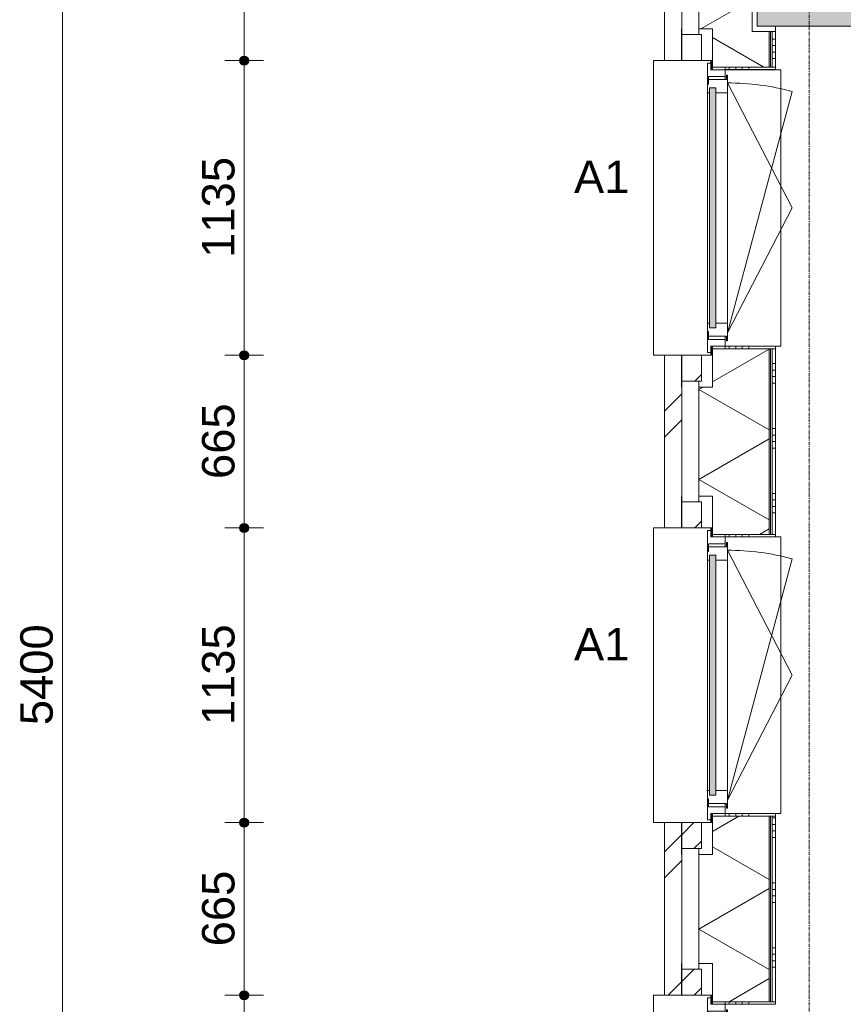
# Model space of a CAD drawing. Header units: millimetres. Extents: x 24169 to 70836, y -5250 to 32049.
# Tile 10 of 46: x 27209 to 30381, y 12232 to 16025. Entities that reach past the tile are written whole.
import ezdxf

# ---------------------------------------------------------------- set-up
doc = ezdxf.new("R2010")
doc.units = ezdxf.units.MM
doc.linetypes.add('stramien', pattern=[22.225, 12.7, -3.175, 3.175, -3.175])
doc.layers.add('00_Algemeen', color=7, linetype='Continuous', lineweight=9, true_color=0x00a600)
for name, color, linetype, lineweight in [('00_Algemeen-50', 7, 'Continuous', 9), ('05_Bouwplaatsvoorzieningen', 7, 'Continuous', 9), ('22_Metselwerk', 7, 'Continuous', 18), ('25_Metaalconstructiewerk', 7, 'Continuous', 9), ('30_Kozijnen-ramen-deuren', 7, 'Continuous', 9), ('42_Dekvloeren en vloersystemen', 7, 'Continuous', 9)]:
    doc.layers.add(name, color=color, linetype=linetype, lineweight=lineweight)
doc.styles.add('Arial_1', font='arial.ttf', dxfattribs={"height": 125})
doc.dimstyles.new('00_AEE_maatvoering_2_5mm', dxfattribs={"dimscale": 304.8, "dimtxt": 127.532425, "dimasz": 0.459318, "dimexe": 0.246063, "dimexo": 0.0625, "dimgap": 0, "dimtad": 1, "dimdec": 0, "dimzin": 0, "dimdsep": 46, "dimtxsty": 'Arial_1', "dimblk1": 'DOTSMALL', "dimblk2": 'DOTSMALL', "dimsah": 1, "dimcen": 0.09, "dimdle": 0.246063, "dimazin": 0, "dimtfac": 1, "dimtdec": 4, "dimtix": 1, "dimtmove": 0, "dimatfit": 3, "dimfxl": 0.246063, "dimfxlon": 1, "dimtvp": 1, "dimtolj": 1, "dimtzin": 0, "dimarcsym": 2})
pattern_1 = [(45, (30449.4, -2e-13), (-282.843, 282.843), []), (45, (30549.4, -3e-13), (-282.843, 282.843), [])]

# ---------------------------------------------------------------- blocks, each defined once
blk = doc.blocks.new('Direct Shape - 2410-10368 v1 - IFC-model constructie _zonder onderbouw_ _MM21228_-1202395-02 tweede verdieping - C')
at = {"layer": '25_Metaalconstructiewerk'}
blk.add_hatch(color=256, dxfattribs=at).paths.add_polyline_path([(-200, -200), (200, -200), (200, 200), (-200, 200), (-200, -135.9)])
for p, q in [((200, 200), (-200, 200)), ((-200, 200), (-200, -200)), ((200, -200), (200, 200)), ((-200, -200), (200, -200))]:
    blk.add_line(p, q, dxfattribs=at)
blk = doc.blocks.new('Direct Shape - NLRS_28_SC_TLB_kolom vierkant prefab_gen_AT_kolom vierkant_gen_lxb 400x400_800362-1202406-02 tweede verdieping - C')
blk.add_blockref('Direct Shape - 2410-10368 v1 - IFC-model constructie _zonder onderbouw_ _MM21228_-1202395-02 tweede verdieping - C', (0, 0))
blk = doc.blocks.new('2410-10368 v1 - IFC-model constructie _zonder onderbouw_ _MM21228__ifc-1-02 tweede verdieping - C')
at = {"layer": '25_Metaalconstructiewerk', "lineweight": 9}
blk.add_blockref('Direct Shape - NLRS_28_SC_TLB_kolom vierkant prefab_gen_AT_kolom vierkant_gen_lxb 400x400_800362-1202406-02 tweede verdieping - C', (0, 16200), dxfattribs=at)
blk = doc.blocks.new('31_AEE_kozijnen_KA1_CS77 - AEE_CS 77_Raam merk A1-V7-02 tweede verdieping - C')
at = {"layer": '30_Kozijnen-ramen-deuren', "true_color": 0xcccccc}
blk.add_hatch(color=254, dxfattribs=at).paths.add_polyline_path([(-462.5, -231.3), (462.5, -231.3), (462.5, -207.3), (-462.5, -207.3)])
at = {"layer": '30_Kozijnen-ramen-deuren'}
for p, q in [((-481.5, -199.5), (-557.5, -199.5)), ((-557.5, -199.5), (-557.5, -212.3)), ((-557.5, -212.3), (-532.5, -212.3)), ((-532.5, -212.3), (-532.5, -267.5)), ((-506.5, -203.3), (-481.5, -203.3)), ((-506.5, -267.5), (-506.5, -203.3)), ((-494.5, -203.8), (-494.5, -272.5)), ((-476.5, -203.8), (-494.5, -203.8)), ((-481.5, -199.5), (-476.5, -199.5)), ((-481.5, -203.3), (-481.5, -199.5)), ((-476.5, -203.3), (-481.5, -203.3)), ((-443.5, -199.5), (-476.5, -199.5)), ((-476.5, -199.5), (-476.5, -203.8)), ((-462.5, -231.3), (-462.5, -207.3)), ((-462.5, -231.3), (-462.5, -207.3)), ((-462.5, -207.3), (462.5, -207.3)), ((443.5, -199.5), (-443.5, -199.5)), ((-443.5, -207.3), (-443.5, -199.5)), ((443.5, -199.5), (443.5, -207.3)), ((476.5, -199.5), (443.5, -199.5)), ((462.5, -207.3), (462.5, -231.3)), ((462.5, -231.3), (462.5, -207.3)), ((476.5, -199.5), (481.5, -199.5)), ((476.5, -203.8), (476.5, -199.5)), ((481.5, -203.3), (476.5, -203.3)), ((494.5, -203.8), (476.5, -203.8)), ((481.5, -199.5), (481.5, -203.3)), ((557.5, -199.5), (481.5, -199.5)), ((481.5, -203.3), (506.5, -203.3)), ((494.5, -272.5), (494.5, -203.8)), ((506.5, -203.3), (506.5, -267.5)), ((532.5, -267.5), (532.5, -212.3)), ((532.5, -212.3), (557.5, -212.3)), ((557.5, -212.3), (557.5, -199.5)), ((462.5, -231.3), (-462.5, -231.3)), ((-443.5, -276.5), (-443.5, -231.3)), ((443.5, -231.3), (443.5, -276.5)), ((-532.5, -267.5), (-506.5, -267.5)), ((-494.5, -272.5), (-511.5, -272.5)), ((-511.5, -272.5), (-511.5, -276.5)), ((-511.5, -276.5), (-443.5, -276.5)), ((-494.5, -267.5), (-506.5, -267.5)), ((-481.5, -276.5), (0, -525.7)), ((-481.5, -276.5), (448.7, -525.7)), ((443.5, -276.5), (-443.5, -276.5)), ((0, -525.7), (481.5, -276.5)), ((443.5, -276.5), (511.5, -276.5)), ((506.5, -267.5), (494.5, -267.5)), ((511.5, -272.5), (494.5, -272.5)), ((506.5, -267.5), (532.5, -267.5)), ((511.5, -276.5), (511.5, -272.5))]:
    blk.add_line(p, q, dxfattribs=at)
blk.add_arc((-481.5, -276.5), 963, 345, 360, dxfattribs=at)
blk = doc.blocks.new('31_AEE_DAI_Dagkant_Interieur - Zonder Onderkant-V15-02 tweede verdieping - C')
at = {"layer": '05_Bouwplaatsvoorzieningen'}
h = blk.add_hatch(dxfattribs=at)
h.set_pattern_fill('FP_87', color=256, style=0, pattern_type=2)
h.set_pattern_definition([(0, (-11700, -691.5), (0, 250), []), (0, (-11700, -716.5), (0, 250), []), (0, (-11700, -741.5), (0, 250), []), (0, (-11700, -766.5), (0, 250), [])])
h.paths.add_polyline_path([(-542.5, -267.5), (-542.5, -461.5), (-533, -461.5), (-533, -267.5)])
h.paths.add_polyline_path([(533, -461.5), (542.5, -461.5), (542.5, -267.5), (533, -267.5), (533, -449)])
for p, q in [((-533, -267.5), (-542.5, -267.5)), ((-533, -461.5), (-533, -267.5)), ((533, -267.5), (533, -461.5)), ((542.5, -267.5), (533, -267.5)), ((-542.5, -461.5), (-533, -461.5)), ((533, -461.5), (542.5, -461.5))]:
    blk.add_line(p, q, dxfattribs=at)
blk = doc.blocks.new('31_AEE_DAI_Dagkant_Interieur - Zonder Onderkant-V16-02 tweede verdieping - C')
at = {"layer": '05_Bouwplaatsvoorzieningen'}
h = blk.add_hatch(dxfattribs=at)
h.set_pattern_fill('FP_88', color=256, style=0, pattern_type=2)
h.set_pattern_definition([(0, (-13500, -691.5), (0, 250), []), (0, (-13500, -716.5), (0, 250), []), (0, (-13500, -741.5), (0, 250), []), (0, (-13500, -766.5), (0, 250), [])])
h.paths.add_polyline_path([(-542.5, -267.5), (-542.5, -461.5), (-533, -461.5), (-533, -267.5)])
h.paths.add_polyline_path([(533, -449), (533, -461.5), (542.5, -461.5), (542.5, -267.5), (533, -267.5), (533, -440.6)])
for p, q in [((-533, -267.5), (-542.5, -267.5)), ((-533, -461.5), (-533, -267.5)), ((533, -267.5), (533, -461.5)), ((542.5, -267.5), (533, -267.5)), ((-542.5, -461.5), (-533, -461.5)), ((533, -461.5), (542.5, -461.5))]:
    blk.add_line(p, q, dxfattribs=at)
blk = doc.blocks.new('31_AEE_DAI_Dagkant_Interieur - Zonder Onderkant-V17-02 tweede verdieping - C')
at = {"layer": '05_Bouwplaatsvoorzieningen'}
h = blk.add_hatch(dxfattribs=at)
h.set_pattern_fill('FP_89', color=256, style=0, pattern_type=2)
h.set_pattern_definition([(0, (-15300, -691.5), (0, 250), []), (0, (-15300, -716.5), (0, 250), []), (0, (-15300, -741.5), (0, 250), []), (0, (-15300, -766.5), (0, 250), [])])
h.paths.add_polyline_path([(-542.5, -449), (-542.5, -461.5), (-533, -461.5), (-533, -267.5), (-542.5, -267.5), (-542.5, -437)])
h.paths.add_polyline_path([(533, -449), (533, -461.5), (542.5, -461.5), (542.5, -267.5), (533, -267.5), (533, -441.5)])
for p, q in [((-533, -267.5), (-542.5, -267.5)), ((-533, -461.5), (-533, -267.5)), ((533, -267.5), (533, -461.5)), ((542.5, -267.5), (533, -267.5)), ((-542.5, -461.5), (-533, -461.5)), ((533, -461.5), (542.5, -461.5))]:
    blk.add_line(p, q, dxfattribs=at)
blk = doc.blocks.new('42_AEE_VE_vensterbank - Standaard-V11-02 tweede verdieping - C')
at = {"layer": '05_Bouwplaatsvoorzieningen'}
for p, q in [((-532.5, -482.5), (-532.5, -267.5)), ((532.5, -267.5), (532.5, -482.5)), ((-532.5, -482.5), (532.5, -482.5))]:
    blk.add_line(p, q, dxfattribs=at)
blk = doc.blocks.new('21_AEE_WA_lekdorpel - 21_AEE_WA_lekdorpel-6866276-02 tweede verdieping - C')
at = {"layer": '05_Bouwplaatsvoorzieningen'}
for p, q in [((-567.5, -34.5), (-567.5, 8)), ((-567.5, 8), (567.5, 8)), ((567.5, 8), (567.5, -34.5)), ((-567.5, -213), (-567.5, -176.5)), ((567.5, -176.5), (567.5, -213)), ((-567.5, -215), (-567.5, -213)), ((-532.5, -213), (-567.5, -213)), ((-532.5, -215), (-567.5, -215)), ((567.5, -213), (532.5, -213)), ((567.5, -215), (532.5, -215)), ((567.5, -213), (567.5, -215))]:
    blk.add_line(p, q, dxfattribs=at)
blk = doc.blocks.new('DIMBLOCK10-02 tweede verdieping - C')
at = {"layer": '00_Algemeen-50', "transparency": 16777216}
h = blk.add_hatch(color=256, dxfattribs=at)
edge = h.paths.add_edge_path()
edge.add_arc((27373.1, 16200), 17.5, 0, 360)
h = blk.add_hatch(color=256, dxfattribs=at)
edge = h.paths.add_edge_path()
edge.add_arc((27373.1, 10800), 17.5, 0, 360)
for p, q in [((27373.1, 16200), (27298.1, 16200)), ((27373.1, 16200), (27373.1, 10800)), ((27373.1, 16200), (27448.1, 16200)), ((27373.1, 10800), (27298.1, 10800)), ((27373.1, 10800), (27448.1, 10800))]:
    blk.add_line(p, q, dxfattribs=at)
for centre in [(27373.1, 16200), (27373.1, 10800)]:
    blk.add_circle(centre, 17.5, dxfattribs=at)
at = {"layer": '00_Algemeen-50', "color": 0, "transparency": 16777216, "insert": (27210.8, 13307.7), "char_height": 125, "width": 461.471, "attachment_point": 1, "rotation": 90, "line_spacing_factor": 0.941778, "style": 'Arial_1'}
blk.add_mtext('5400', dxfattribs=at)
blk = doc.blocks.new('_DotSmall')
at = {"color": 0, "linetype": 'ByBlock', "const_width": 0.5}
blk.add_lwpolyline([(-0.0625, 0, 1), (0.0625, 0, 1)], format="xyb", close=True, dxfattribs=at)
blk = doc.blocks.new('DIMBLOCK64-02 tweede verdieping - C')
at = {"layer": '00_Algemeen-50', "transparency": 16777216}
h = blk.add_hatch(color=256, dxfattribs=at)
edge = h.paths.add_edge_path()
edge.add_arc((28073.1, 12267.5), 17.5, 0, 360)
h = blk.add_hatch(color=256, dxfattribs=at)
edge = h.paths.add_edge_path()
edge.add_arc((28073.1, 11132.5), 17.5, 0, 360)
for p, q in [((28073.1, 12267.5), (27998.1, 12267.5)), ((28073.1, 11132.5), (28073.1, 12267.5)), ((28073.1, 12267.5), (28148.1, 12267.5)), ((28073.1, 11132.5), (27998.1, 11132.5)), ((28073.1, 11132.5), (28148.1, 11132.5))]:
    blk.add_line(p, q, dxfattribs=at)
for centre in [(28073.1, 12267.5), (28073.1, 11132.5)]:
    blk.add_circle(centre, 17.5, dxfattribs=at)
at = {"layer": '00_Algemeen-50', "color": 0, "transparency": 16777216, "insert": (27910.8, 11507.7), "char_height": 125, "width": 461.471, "attachment_point": 1, "rotation": 90, "line_spacing_factor": 0.941778, "style": 'Arial_1'}
blk.add_mtext('1135', dxfattribs=at)
blk = doc.blocks.new('DIMBLOCK65-02 tweede verdieping - C')
at = {"layer": '00_Algemeen-50', "transparency": 16777216}
h = blk.add_hatch(color=256, dxfattribs=at)
edge = h.paths.add_edge_path()
edge.add_arc((28073.1, 12932.5), 17.5, 0, 360)
h = blk.add_hatch(color=256, dxfattribs=at)
edge = h.paths.add_edge_path()
edge.add_arc((28073.1, 12267.5), 17.5, 0, 360)
for p, q in [((28073.1, 12932.5), (27998.1, 12932.5)), ((28073.1, 12267.5), (28073.1, 12932.5)), ((28073.1, 12932.5), (28148.1, 12932.5)), ((28073.1, 12267.5), (27998.1, 12267.5)), ((28073.1, 12267.5), (28148.1, 12267.5))]:
    blk.add_line(p, q, dxfattribs=at)
for centre in [(28073.1, 12932.5), (28073.1, 12267.5)]:
    blk.add_circle(centre, 17.5, dxfattribs=at)
at = {"layer": '00_Algemeen-50', "color": 0, "transparency": 16777216, "insert": (27910.8, 12455.8), "char_height": 125, "width": 346.103, "attachment_point": 1, "rotation": 90, "line_spacing_factor": 0.941778, "style": 'Arial_1'}
blk.add_mtext('665', dxfattribs=at)
blk = doc.blocks.new('DIMBLOCK66-02 tweede verdieping - C')
at = {"layer": '00_Algemeen-50', "transparency": 16777216}
h = blk.add_hatch(color=256, dxfattribs=at)
edge = h.paths.add_edge_path()
edge.add_arc((28073.1, 14067.5), 17.5, 0, 360)
h = blk.add_hatch(color=256, dxfattribs=at)
edge = h.paths.add_edge_path()
edge.add_arc((28073.1, 12932.5), 17.5, 0, 360)
for p, q in [((28073.1, 14067.5), (27998.1, 14067.5)), ((28073.1, 12932.5), (28073.1, 14067.5)), ((28073.1, 14067.5), (28148.1, 14067.5)), ((28073.1, 12932.5), (27998.1, 12932.5)), ((28073.1, 12932.5), (28148.1, 12932.5))]:
    blk.add_line(p, q, dxfattribs=at)
for centre in [(28073.1, 14067.5), (28073.1, 12932.5)]:
    blk.add_circle(centre, 17.5, dxfattribs=at)
at = {"layer": '00_Algemeen-50', "color": 0, "transparency": 16777216, "insert": (27910.8, 13307.7), "char_height": 125, "width": 461.471, "attachment_point": 1, "rotation": 90, "line_spacing_factor": 0.941778, "style": 'Arial_1'}
blk.add_mtext('1135', dxfattribs=at)
blk = doc.blocks.new('DIMBLOCK67-02 tweede verdieping - C')
at = {"layer": '00_Algemeen-50', "transparency": 16777216}
h = blk.add_hatch(color=256, dxfattribs=at)
edge = h.paths.add_edge_path()
edge.add_arc((28073.1, 14732.5), 17.5, 0, 360)
h = blk.add_hatch(color=256, dxfattribs=at)
edge = h.paths.add_edge_path()
edge.add_arc((28073.1, 14067.5), 17.5, 0, 360)
for p, q in [((28073.1, 14732.5), (27998.1, 14732.5)), ((28073.1, 14067.5), (28073.1, 14732.5)), ((28073.1, 14732.5), (28148.1, 14732.5)), ((28073.1, 14067.5), (27998.1, 14067.5)), ((28073.1, 14067.5), (28148.1, 14067.5))]:
    blk.add_line(p, q, dxfattribs=at)
for centre in [(28073.1, 14732.5), (28073.1, 14067.5)]:
    blk.add_circle(centre, 17.5, dxfattribs=at)
at = {"layer": '00_Algemeen-50', "color": 0, "transparency": 16777216, "insert": (27910.8, 14255.8), "char_height": 125, "width": 346.103, "attachment_point": 1, "rotation": 90, "line_spacing_factor": 0.941778, "style": 'Arial_1'}
blk.add_mtext('665', dxfattribs=at)
blk = doc.blocks.new('DIMBLOCK68-02 tweede verdieping - C')
at = {"layer": '00_Algemeen-50', "transparency": 16777216}
h = blk.add_hatch(color=256, dxfattribs=at)
edge = h.paths.add_edge_path()
edge.add_arc((28073.1, 15867.5), 17.5, 0, 360)
h = blk.add_hatch(color=256, dxfattribs=at)
edge = h.paths.add_edge_path()
edge.add_arc((28073.1, 14732.5), 17.5, 0, 360)
for p, q in [((28073.1, 15867.5), (27998.1, 15867.5)), ((28073.1, 14732.5), (28073.1, 15867.5)), ((28073.1, 15867.5), (28148.1, 15867.5)), ((28073.1, 14732.5), (27998.1, 14732.5)), ((28073.1, 14732.5), (28148.1, 14732.5))]:
    blk.add_line(p, q, dxfattribs=at)
for centre in [(28073.1, 15867.5), (28073.1, 14732.5)]:
    blk.add_circle(centre, 17.5, dxfattribs=at)
at = {"layer": '00_Algemeen-50', "color": 0, "transparency": 16777216, "insert": (27910.8, 15107.7), "char_height": 125, "width": 461.471, "attachment_point": 1, "rotation": 90, "line_spacing_factor": 0.941778, "style": 'Arial_1'}
blk.add_mtext('1135', dxfattribs=at)
blk = doc.blocks.new('DIMBLOCK69-02 tweede verdieping - C')
at = {"layer": '00_Algemeen-50', "transparency": 16777216}
h = blk.add_hatch(color=256, dxfattribs=at)
edge = h.paths.add_edge_path()
edge.add_arc((28073.1, 16532.5), 17.5, 0, 360)
h = blk.add_hatch(color=256, dxfattribs=at)
edge = h.paths.add_edge_path()
edge.add_arc((28073.1, 15867.5), 17.5, 0, 360)
for p, q in [((28073.1, 16532.5), (27998.1, 16532.5)), ((28073.1, 15867.5), (28073.1, 16532.5)), ((28073.1, 16532.5), (28148.1, 16532.5)), ((28073.1, 15867.5), (27998.1, 15867.5)), ((28073.1, 15867.5), (28148.1, 15867.5))]:
    blk.add_line(p, q, dxfattribs=at)
for centre in [(28073.1, 16532.5), (28073.1, 15867.5)]:
    blk.add_circle(centre, 17.5, dxfattribs=at)
at = {"layer": '00_Algemeen-50', "color": 0, "transparency": 16777216, "insert": (27910.8, 16055.8), "char_height": 125, "width": 346.103, "attachment_point": 1, "rotation": 90, "line_spacing_factor": 0.941778, "style": 'Arial_1'}
blk.add_mtext('665', dxfattribs=at)

msp = doc.modelspace()

# ---------------------------------------------------------------- hatches: boundary and pattern name
at = {"layer": '22_Metselwerk', "lineweight": 9}
h = msp.add_hatch(dxfattribs=at)
h.set_pattern_fill('FP_77', color=256, angle=60, style=0, pattern_type=2)
h.set_pattern_definition([(330, (29824.9, 24300), (150, 259.8076), []), (30, (29824.9, 24300), (-150, 259.8076), [])])
h.paths.add_polyline_path([(30094.9, -424.5), (30094.9, -220), (30029.4, -220), (30029.4, 220), (30094.9, 220), (30094.9, 357.5), (29876.9, 357.5), (29876.9, 210), (29824.9, 210), (29824.9, -424.5)])
h.paths.add_polyline_path([(29876.9, 1442.5), (30094.9, 1442.5), (30094.9, 2157.5), (29876.9, 2157.5), (29876.9, 2010), (29824.9, 2010), (29824.9, 1590), (29876.9, 1590)])
h.paths.add_polyline_path([(29876.9, 3242.5), (30094.9, 3242.5), (30094.9, 3957.5), (29876.9, 3957.5), (29876.9, 3810), (29824.9, 3810), (29824.9, 3390), (29876.9, 3390)])
h.paths.add_polyline_path([(29876.9, 5042.5), (30094.9, 5042.5), (30094.9, 5180), (30029.4, 5180), (30029.4, 5620), (30094.9, 5620), (30094.9, 5757.5), (29876.9, 5757.5), (29876.9, 5610), (29824.9, 5610), (29824.9, 5190), (29876.9, 5190)])
h.paths.add_polyline_path([(29876.9, 6842.5), (30094.9, 6842.5), (30094.9, 7557.5), (29876.9, 7557.5), (29876.9, 7410), (29824.9, 7410), (29824.9, 6990), (29876.9, 6990), (29876.9, 6973.8)])
h.paths.add_polyline_path([(29876.9, 8642.5), (30094.9, 8642.5), (30094.9, 9357.5), (29876.9, 9357.5), (29876.9, 9210), (29824.9, 9210), (29824.9, 8790), (29876.9, 8790), (29876.9, 8678.7)])
h.paths.add_polyline_path([(29876.9, 10442.5), (30094.9, 10442.5), (30094.9, 10580), (30029.4, 10580), (30029.4, 11020), (30094.9, 11020), (30094.9, 11157.5), (29876.9, 11157.5), (29876.9, 11010), (29824.9, 11010), (29824.9, 10590), (29876.9, 10590)])
h.paths.add_polyline_path([(30094.9, 12242.5), (30094.9, 12957.5), (29876.9, 12957.5), (29876.9, 12810), (29824.9, 12810), (29824.9, 12390), (29876.9, 12390), (29876.9, 12242.5)])
h.paths.add_polyline_path([(29876.9, 14042.5), (30094.9, 14042.5), (30094.9, 14757.5), (29876.9, 14757.5), (29876.9, 14610), (29824.9, 14610), (29824.9, 14190), (29876.9, 14190)])
h.paths.add_polyline_path([(29876.9, 15842.5), (30094.9, 15842.5), (30094.9, 15980), (30029.4, 15980), (30029.4, 16420), (30094.9, 16420), (30094.9, 16557.5), (29876.9, 16557.5), (29876.9, 16410), (29824.9, 16410), (29824.9, 15990), (29876.9, 15990)])
h.paths.add_polyline_path([(30094.9, 17642.5), (30094.9, 18357.5), (29876.9, 18357.5), (29876.9, 18210), (29824.9, 18210), (29824.9, 17790), (29876.9, 17790), (29876.9, 17642.5)])
h.paths.add_polyline_path([(29876.9, 19442.5), (30094.9, 19442.5), (30094.9, 20157.5), (29876.9, 20157.5), (29876.9, 20010), (29824.9, 20010), (29824.9, 19590), (29876.9, 19590), (29876.9, 19476.2)])
h.paths.add_polyline_path([(29876.9, 21242.5), (30094.9, 21242.5), (30094.9, 21380), (30029.4, 21380), (30029.4, 21820), (30094.9, 21820), (30094.9, 21957.5), (29876.9, 21957.5), (29876.9, 21810), (29824.9, 21810), (29824.9, 21390), (29876.9, 21390)])
h.paths.add_polyline_path([(29876.9, 23042.5), (30094.9, 23042.5), (30094.9, 23757.5), (29876.9, 23757.5), (29876.9, 23610), (29824.9, 23610), (29824.9, 23190), (29876.9, 23190)])
h.paths.add_polyline_path([(29876.9, 24842.5), (30094.9, 24842.5), (30094.9, 25557.5), (29876.9, 25557.5), (29876.9, 25410), (29824.9, 25410), (29824.9, 24990), (29876.9, 24990), (29876.9, 24875)])
h.paths.add_polyline_path([(29876.9, 26642.5), (30094.9, 26642.5), (30094.9, 26780), (30029.4, 26780), (30029.4, 27220), (30094.9, 27220), (30094.9, 27357.5), (29876.9, 27357.5), (29876.9, 27210), (29824.9, 27210), (29824.9, 26790), (29876.9, 26790)])
h = msp.add_hatch(dxfattribs=at)
h.set_pattern_fill('FP_78', color=256, style=0, pattern_type=2)
h.set_pattern_definition([(270, (29824.893, 24300), (25, 2e-15), [])])
h.paths.add_polyline_path([(30106.9, 220), (30106.9, 357.5), (30094.9, 357.5), (30094.9, 220)])
h.paths.add_polyline_path([(30106.9, 1442.5), (30106.9, 2157.5), (30094.9, 2157.5), (30094.9, 1442.5)])
h.paths.add_polyline_path([(30106.9, 3242.5), (30106.9, 3957.5), (30094.9, 3957.5), (30094.9, 3242.5)])
h.paths.add_polyline_path([(30106.9, 5042.5), (30106.9, 5180), (30094.9, 5180), (30094.9, 5042.5)])
h.paths.add_polyline_path([(30106.9, 5620), (30106.9, 5757.5), (30094.9, 5757.5), (30094.9, 5620)])
h.paths.add_polyline_path([(30106.9, 6842.5), (30106.9, 7557.5), (30094.9, 7557.5), (30094.9, 6842.5)])
h.paths.add_polyline_path([(30106.9, 8642.5), (30106.9, 9357.5), (30094.9, 9357.5), (30094.9, 8642.5)])
h.paths.add_polyline_path([(30094.9, 10442.5), (30106.9, 10442.5), (30106.9, 10580), (30094.9, 10580)])
h.paths.add_polyline_path([(30106.9, 11020), (30106.9, 11157.5), (30094.9, 11157.5), (30094.9, 11020)])
h.paths.add_polyline_path([(30106.9, 12242.5), (30106.9, 12957.5), (30094.9, 12957.5), (30094.9, 12242.5)])
h.paths.add_polyline_path([(30106.9, 14042.5), (30106.9, 14757.5), (30094.9, 14757.5), (30094.9, 14042.5)])
h.paths.add_polyline_path([(30106.9, 15842.5), (30106.9, 15980), (30094.9, 15980), (30094.9, 15842.5)])
h.paths.add_polyline_path([(30106.9, 16420), (30106.9, 16557.5), (30094.9, 16557.5), (30094.9, 16420)])
h.paths.add_polyline_path([(30094.9, 17642.5), (30106.9, 17642.5), (30106.9, 17920), (30094.9, 17920), (30094.9, 17771.4)])
h.paths.add_polyline_path([(30094.9, 17950), (30106.9, 17950), (30106.9, 18050), (30094.9, 18050)])
h.paths.add_polyline_path([(30106.9, 18080), (30106.9, 18357.5), (30094.9, 18357.5), (30094.9, 18080)])
h.paths.add_polyline_path([(30094.9, 19442.5), (30106.9, 19442.5), (30106.9, 20157.5), (30094.9, 20157.5), (30094.9, 19476.2)])
h.paths.add_polyline_path([(30094.9, 21242.5), (30106.9, 21242.5), (30106.9, 21380), (30094.9, 21380)])
h.paths.add_polyline_path([(30106.9, 21820), (30106.9, 21957.5), (30094.9, 21957.5), (30094.9, 21820)])
h.paths.add_polyline_path([(30094.9, 23042.5), (30106.9, 23042.5), (30106.9, 23757.5), (30094.9, 23757.5), (30094.9, 23454.3)])
h.paths.add_polyline_path([(30094.9, 24842.5), (30106.9, 24842.5), (30106.9, 25117.5), (30094.9, 25117.5), (30094.9, 24875)])
h.paths.add_polyline_path([(30106.9, 25147.5), (30106.9, 25247.5), (30094.9, 25247.5), (30094.9, 25147.5)])
h.paths.add_polyline_path([(30094.9, 25277.5), (30106.9, 25277.5), (30106.9, 25557.5), (30094.9, 25557.5), (30094.9, 25443.3)])
h.paths.add_polyline_path([(30094.9, 26642.5), (30106.9, 26642.5), (30106.9, 26780), (30094.9, 26780)])
h.paths.add_polyline_path([(30106.9, 27220), (30106.9, 27357.5), (30094.9, 27357.5), (30094.9, 27220)])
h = msp.add_hatch(dxfattribs=at)
h.set_pattern_fill('FP_76', color=256, angle=90, style=0, pattern_type=2)
h.set_pattern_definition([(1e-13, (29824.9, 24200), (-4e-13, 250), []), (1e-13, (29824.9, 24175), (-4e-13, 250), []), (1e-13, (29824.9, 24150), (-4e-13, 250), []), (1e-13, (29824.9, 24125), (-4e-13, 250), [])])
h.paths.add_polyline_path([(30119.4, 220), (30119.4, 357.5), (30106.9, 357.5), (30106.9, 220)])
h.paths.add_polyline_path([(30106.9, 1442.5), (30119.4, 1442.5), (30119.4, 2157.5), (30106.9, 2157.5), (30106.9, 1859.1)])
h.paths.add_polyline_path([(30119.4, 3242.5), (30119.4, 3957.5), (30106.9, 3957.5), (30106.9, 3242.5)])
h.paths.add_polyline_path([(30119.4, 5042.5), (30119.4, 5180), (30106.9, 5180), (30106.9, 5042.5)])
h.paths.add_polyline_path([(30119.4, 5620), (30119.4, 5757.5), (30106.9, 5757.5), (30106.9, 5620)])
h.paths.add_polyline_path([(30106.9, 6842.5), (30119.4, 6842.5), (30119.4, 7557.5), (30106.9, 7557.5), (30106.9, 6973.8)])
h.paths.add_polyline_path([(30106.9, 8642.5), (30119.4, 8642.5), (30119.4, 9357.5), (30106.9, 9357.5), (30106.9, 8678.7)])
h.paths.add_polyline_path([(30119.4, 10442.5), (30119.4, 10580), (30106.9, 10580), (30106.9, 10442.5)])
h.paths.add_polyline_path([(30119.4, 11020), (30119.4, 11157.5), (30106.9, 11157.5), (30106.9, 11020)])
h.paths.add_polyline_path([(30119.4, 12242.5), (30119.4, 12957.5), (30106.9, 12957.5), (30106.9, 12242.5)])
h.paths.add_polyline_path([(30119.4, 14042.5), (30119.4, 14757.5), (30106.9, 14757.5), (30106.9, 14042.5)])
h.paths.add_polyline_path([(30106.9, 15842.5), (30119.4, 15842.5), (30119.4, 15980), (30106.9, 15980)])
h.paths.add_polyline_path([(30119.4, 16420), (30119.4, 16557.5), (30106.9, 16557.5), (30106.9, 16420)])
h.paths.add_polyline_path([(30119.4, 17642.5), (30119.4, 17920), (30106.9, 17920), (30106.9, 17642.5)])
h.paths.add_polyline_path([(30119.4, 17950), (30119.4, 18050), (30106.9, 18050), (30106.9, 17950)])
h.paths.add_polyline_path([(30106.9, 18080), (30119.4, 18080), (30119.4, 18357.5), (30106.9, 18357.5), (30106.9, 18339.7)])
h.paths.add_polyline_path([(30106.9, 19442.5), (30119.4, 19442.5), (30119.4, 20157.5), (30106.9, 20157.5), (30106.9, 19476.2)])
h.paths.add_polyline_path([(30119.4, 21242.5), (30119.4, 21380), (30106.9, 21380), (30106.9, 21242.5)])
h.paths.add_polyline_path([(30119.4, 21820), (30119.4, 21957.5), (30106.9, 21957.5), (30106.9, 21820)])
h.paths.add_polyline_path([(30106.9, 23042.5), (30119.4, 23042.5), (30119.4, 23757.5), (30106.9, 23757.5), (30106.9, 23454.3)])
h.paths.add_polyline_path([(30119.4, 24842.5), (30119.4, 25117.5), (30106.9, 25117.5), (30106.9, 24842.5)])
h.paths.add_polyline_path([(30119.4, 25147.5), (30119.4, 25247.5), (30106.9, 25247.5), (30106.9, 25147.5)])
h.paths.add_polyline_path([(30119.4, 25277.5), (30119.4, 25557.5), (30106.9, 25557.5), (30106.9, 25277.5)])
h.paths.add_polyline_path([(30119.4, 26642.5), (30119.4, 26780), (30106.9, 26780), (30106.9, 26642.5)])
h.paths.add_polyline_path([(30119.4, 27220), (30119.4, 27357.5), (30106.9, 27357.5), (30106.9, 27220)])
h = msp.add_hatch(dxfattribs=at)
h.set_pattern_fill('FP_79', color=256, angle=45, style=0, pattern_type=2)
h.set_pattern_definition(pattern_1)
h.paths.add_polyline_path([(29692.4, -557.5), (29758.4, -557.5), (29757.9, 332.5), (29692.4, 332.5), (29692.4, -414)])
h.paths.add_polyline_path([(29692.4, 1467.5), (29757.9, 1467.5), (29757.9, 2132.5), (29692.4, 2132.5), (29692.4, 1859.1)])
h.paths.add_polyline_path([(29757.9, 3267.5), (29757.9, 3932.5), (29692.4, 3932.5), (29692.4, 3267.5)])
h.paths.add_polyline_path([(29757.9, 5067.5), (29757.9, 5732.5), (29692.4, 5732.5), (29692.4, 5067.5)])
h.paths.add_polyline_path([(29757.9, 6867.5), (29757.9, 7532.5), (29692.4, 7532.5), (29692.4, 6867.5)])
h.paths.add_polyline_path([(29692.4, 8667.5), (29757.9, 8667.5), (29757.9, 9332.5), (29692.4, 9332.5), (29692.4, 8678.7)])
h.paths.add_polyline_path([(29757.9, 10467.5), (29757.9, 11132.5), (29692.4, 11132.5), (29692.4, 10467.5)])
h.paths.add_polyline_path([(29757.9, 12267.5), (29757.9, 12932.5), (29692.4, 12932.5), (29692.4, 12267.5)])
h.paths.add_polyline_path([(29757.9, 14067.5), (29757.9, 14732.5), (29692.4, 14732.5), (29692.4, 14067.5)])
h.paths.add_polyline_path([(29757.9, 15867.5), (29757.9, 16532.5), (29692.4, 16532.5), (29692.4, 15867.5)])
h.paths.add_polyline_path([(29692.4, 17667.5), (29757.9, 17667.5), (29757.9, 18332.5), (29692.4, 18332.5), (29692.4, 17771.4)])
h.paths.add_polyline_path([(29692.4, 19467.5), (29757.9, 19467.5), (29757.9, 20132.5), (29692.4, 20132.5), (29692.4, 19476.2)])
h.paths.add_polyline_path([(29757.9, 21267.5), (29757.9, 21932.5), (29692.4, 21932.5), (29692.4, 21267.5)])
h.paths.add_polyline_path([(29692.4, 23067.5), (29757.9, 23067.5), (29757.9, 23732.5), (29692.4, 23732.5), (29692.4, 23454.3)])
h.paths.add_polyline_path([(29692.4, 24867.5), (29757.9, 24867.5), (29757.9, 25532.5), (29692.4, 25532.5), (29692.4, 25159.2)])
h.paths.add_polyline_path([(29692.4, 26667.5), (29757.9, 26667.5), (29757.9, 27332.5), (29692.4, 27332.5), (29692.4, 26864.1)])
h = msp.add_hatch(dxfattribs=at)
h.set_pattern_fill('FP_79', color=256, angle=45, style=0, pattern_type=2)
h.set_pattern_definition(pattern_1)
h.paths.add_polyline_path([(29834.4, 14632.5), (29834.4, 14732.5), (29758.4, 14732.5), (29758.4, 14632.5)])
h = msp.add_hatch(dxfattribs=at)
h.set_pattern_fill('FP_79', color=256, angle=45, style=0, pattern_type=2)
h.set_pattern_definition(pattern_1)
h.paths.add_polyline_path([(29834.4, 14067.5), (29834.4, 14167.5), (29758.4, 14167.5), (29758.4, 14067.5)])
h = msp.add_hatch(dxfattribs=at)
h.set_pattern_fill('FP_79', color=256, angle=45, style=0, pattern_type=2)
h.set_pattern_definition(pattern_1)
h.paths.add_polyline_path([(29758.4, 12832.5), (29834.4, 12832.5), (29834.4, 12932.5), (29758.4, 12932.5)])
h = msp.add_hatch(dxfattribs=at)
h.set_pattern_fill('FP_79', color=256, angle=45, style=0, pattern_type=2)
h.set_pattern_definition(pattern_1)
h.paths.add_polyline_path([(29834.4, 12267.5), (29834.4, 12367.5), (29758.4, 12367.5), (29758.4, 12267.5)])

# ---------------------------------------------------------------- linework, layer by layer
at = {"layer": '00_Algemeen', "color": 150, "linetype": 'stramien', "true_color": 0x0080ff}
msp.add_line((30249.4, -4950.1), (30249.4, 31749.5), dxfattribs=at)
at = {"layer": '22_Metselwerk', "lineweight": 9}
for p, q in [((29692.4, 16532.5), (29692.4, 15867.5)), ((29758.4, 15867.5), (29758.4, 16532.5)), ((29757.9, 15867.5), (29757.9, 15990)), ((29757.9, 15990), (29758.4, 15990)), ((29834.4, 15967.5), (29758.4, 15967.5)), ((29824.9, 15967.5), (29824.9, 15990)), ((29834.4, 15867.5), (29834.4, 15967.5)), ((30119.4, 15980), (30094.9, 15980)), ((30106.9, 15980), (30106.9, 15842.5)), ((30119.4, 15842.5), (30119.4, 15980)), ((29692.4, 15867.5), (29757.9, 15867.5)), ((29758.4, 15867.5), (29834.4, 15867.5)), ((29876.9, 15832.5), (29876.9, 15842.5)), ((30094.9, 15842.5), (30119.4, 15842.5)), ((29876.9, 14757.5), (29876.9, 14767.5)), ((30119.4, 14757.5), (30094.9, 14757.5)), ((30106.9, 14757.5), (30106.9, 14042.5)), ((30119.4, 14042.5), (30119.4, 14757.5)), ((29757.9, 14732.5), (29692.4, 14732.5)), ((29692.4, 14732.5), (29692.4, 14067.5)), ((29757.9, 14610), (29757.9, 14732.5)), ((29758.4, 14067.5), (29758.4, 14732.5)), ((29834.4, 14732.5), (29758.4, 14732.5)), ((29834.4, 14632.5), (29834.4, 14732.5)), ((29758.4, 14610), (29757.9, 14610)), ((29758.4, 14632.5), (29834.4, 14632.5)), ((29824.9, 14610), (29824.9, 14632.5)), ((29757.9, 14067.5), (29757.9, 14190)), ((29757.9, 14190), (29758.4, 14190)), ((29824.9, 14167.5), (29824.9, 14190)), ((29834.4, 14167.5), (29758.4, 14167.5)), ((29834.4, 14067.5), (29834.4, 14167.5)), ((29692.4, 14067.5), (29757.9, 14067.5)), ((29758.4, 14067.5), (29834.4, 14067.5)), ((29876.9, 14032.5), (29876.9, 14042.5)), ((30094.9, 14042.5), (30119.4, 14042.5)), ((29757.9, 12932.5), (29692.4, 12932.5)), ((29692.4, 12932.5), (29692.4, 12267.5)), ((29757.9, 12810), (29757.9, 12932.5)), ((29758.4, 12267.5), (29758.4, 12932.5)), ((29834.4, 12932.5), (29758.4, 12932.5)), ((29834.4, 12832.5), (29834.4, 12932.5)), ((29876.9, 12957.5), (29876.9, 12967.5)), ((30119.4, 12957.5), (30094.9, 12957.5)), ((30106.9, 12957.5), (30106.9, 12242.5)), ((30119.4, 12242.5), (30119.4, 12957.5)), ((29758.4, 12832.5), (29834.4, 12832.5)), ((29824.9, 12810), (29824.9, 12832.5)), ((29758.4, 12810), (29757.9, 12810)), ((29757.9, 12267.5), (29757.9, 12390)), ((29757.9, 12390), (29758.4, 12390)), ((29834.4, 12367.5), (29758.4, 12367.5)), ((29824.9, 12367.5), (29824.9, 12390)), ((29834.4, 12267.5), (29834.4, 12367.5)), ((29692.4, 12267.5), (29757.9, 12267.5)), ((29758.4, 12267.5), (29834.4, 12267.5)), ((29876.9, 12232.5), (29876.9, 12242.5)), ((30094.9, 12242.5), (30119.4, 12242.5))]:
    msp.add_line(p, q, dxfattribs=at)
at = {"layer": '22_Metselwerk'}
for p, q in [((29824.9, 16410), (29824.9, 15990)), ((30029.4, 15980), (30029.4, 16420)), ((29824.9, 15990), (29876.9, 15990)), ((29876.9, 15990), (29876.9, 15842.5)), ((30094.9, 15980), (30029.4, 15980)), ((30094.9, 15980), (30094.9, 15842.5)), ((29876.9, 15842.5), (30094.9, 15842.5)), ((30094.9, 14757.5), (29876.9, 14757.5)), ((29876.9, 14757.5), (29876.9, 14610)), ((30094.9, 14757.5), (30094.9, 14042.5)), ((29876.9, 14610), (29824.9, 14610)), ((29824.9, 14610), (29824.9, 14190)), ((29824.9, 14190), (29876.9, 14190)), ((29876.9, 14190), (29876.9, 14042.5)), ((29876.9, 14042.5), (30094.9, 14042.5)), ((30094.9, 12957.5), (29876.9, 12957.5)), ((29876.9, 12957.5), (29876.9, 12810)), ((30094.9, 12957.5), (30094.9, 12242.5)), ((29876.9, 12810), (29824.9, 12810)), ((29824.9, 12810), (29824.9, 12390)), ((29824.9, 12390), (29876.9, 12390)), ((29876.9, 12390), (29876.9, 12242.5)), ((29876.9, 12242.5), (30094.9, 12242.5))]:
    msp.add_line(p, q, dxfattribs=at)
at = {"layer": '42_Dekvloeren en vloersystemen'}
msp.add_line((30119.4, 16000), (30119.4, 15980), dxfattribs=at)

# ---------------------------------------------------------------- block references
at = {"lineweight": 5}
msp.add_blockref('2410-10368 v1 - IFC-model constructie _zonder onderbouw_ _MM21228__ifc-1-02 tweede verdieping - C', (30249.4, 0), dxfattribs=at)
at = {"layer": '05_Bouwplaatsvoorzieningen'}
for name, p, rotation in [('21_AEE_WA_lekdorpel - 21_AEE_WA_lekdorpel-6866276-02 tweede verdieping - C', (29657.9, 15300), 90.0000000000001), ('31_AEE_DAI_Dagkant_Interieur - Zonder Onderkant-V17-02 tweede verdieping - C', (29657.9, 15300), 90.0000000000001), ('42_AEE_VE_vensterbank - Standaard-V11-02 tweede verdieping - C', (29657.9, 15300), 89.99999999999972), ('21_AEE_WA_lekdorpel - 21_AEE_WA_lekdorpel-6866276-02 tweede verdieping - C', (29657.9, 13500), 90.0000000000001), ('31_AEE_DAI_Dagkant_Interieur - Zonder Onderkant-V16-02 tweede verdieping - C', (29657.9, 13500), 90.0000000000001), ('42_AEE_VE_vensterbank - Standaard-V11-02 tweede verdieping - C', (29657.9, 13500), 89.99999999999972), ('21_AEE_WA_lekdorpel - 21_AEE_WA_lekdorpel-6866276-02 tweede verdieping - C', (29657.9, 11700), 90.0000000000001), ('31_AEE_DAI_Dagkant_Interieur - Zonder Onderkant-V15-02 tweede verdieping - C', (29657.9, 11700), 90.0000000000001)]:
    msp.add_blockref(name, p, dxfattribs=dict(at, rotation=rotation))
at = {"layer": '30_Kozijnen-ramen-deuren', "rotation": 90.0000000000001}
for p in [(29657.9, 15300), (29657.9, 13500), (29657.9, 11700)]:
    msp.add_blockref('31_AEE_kozijnen_KA1_CS77 - AEE_CS 77_Raam merk A1-V7-02 tweede verdieping - C', p, dxfattribs=at)

# ---------------------------------------------------------------- texts
at = {"layer": '30_Kozijnen-ramen-deuren', "char_height": 125, "width": 256.54, "attachment_point": 1, "style": 'Arial_1'}
for insert in [(29343.4, 15482.1), (29343.4, 13682.1)]:
    msp.add_mtext('A1', dxfattribs=dict(at, insert=insert))

# ---------------------------------------------------------------- dimensions: what is measured, and where the dimension line sits
at = {"layer": '00_Algemeen', "color": 7}
for base, p1, p2, override, picture, middle in [((28073.1, 16532.5), (28148.1, 15867.5), (28148.1, 16532.5), {"dimpost": '<>', "dimfxl": 665}, 'DIMBLOCK69-02 tweede verdieping - C', (28009.3, 16200)), ((27373.1, 10800), (27448.1, 16200), (27448.1, 10800), {"dimpost": '<>', "dimfxl": 5400}, 'DIMBLOCK10-02 tweede verdieping - C', (27309.3, 13500)), ((28073.1, 15867.5), (28148.1, 14732.5), (28148.1, 15867.5), {"dimpost": '<>', "dimfxl": 1135}, 'DIMBLOCK68-02 tweede verdieping - C', (28009.2, 15300)), ((28073.1, 14732.5), (28148.1, 14067.5), (28148.1, 14732.5), {"dimpost": '<>', "dimfxl": 665}, 'DIMBLOCK67-02 tweede verdieping - C', (28009.3, 14400)), ((28073.1, 14067.5), (28148.1, 12932.5), (28148.1, 14067.5), {"dimpost": '<>', "dimfxl": 1135}, 'DIMBLOCK66-02 tweede verdieping - C', (28009.2, 13500)), ((28073.1, 12932.5), (28148.1, 12267.5), (28148.1, 12932.5), {"dimpost": '<>', "dimfxl": 665}, 'DIMBLOCK65-02 tweede verdieping - C', (28009.3, 12600)), ((28073.1, 12267.5), (28148.1, 11132.5), (28148.1, 12267.5), {"dimpost": '<>', "dimfxl": 1135}, 'DIMBLOCK64-02 tweede verdieping - C', (28009.2, 11700))]:
    dim = msp.add_linear_dim(base=base, p1=p1, p2=p2, angle=90, dimstyle='00_AEE_maatvoering_2_5mm', override=override, dxfattribs=at)
    dim.commit()
    dim.dimension.update_dxf_attribs({"geometry": picture, "text_midpoint": middle})

doc.saveas('drawing.dxf')
